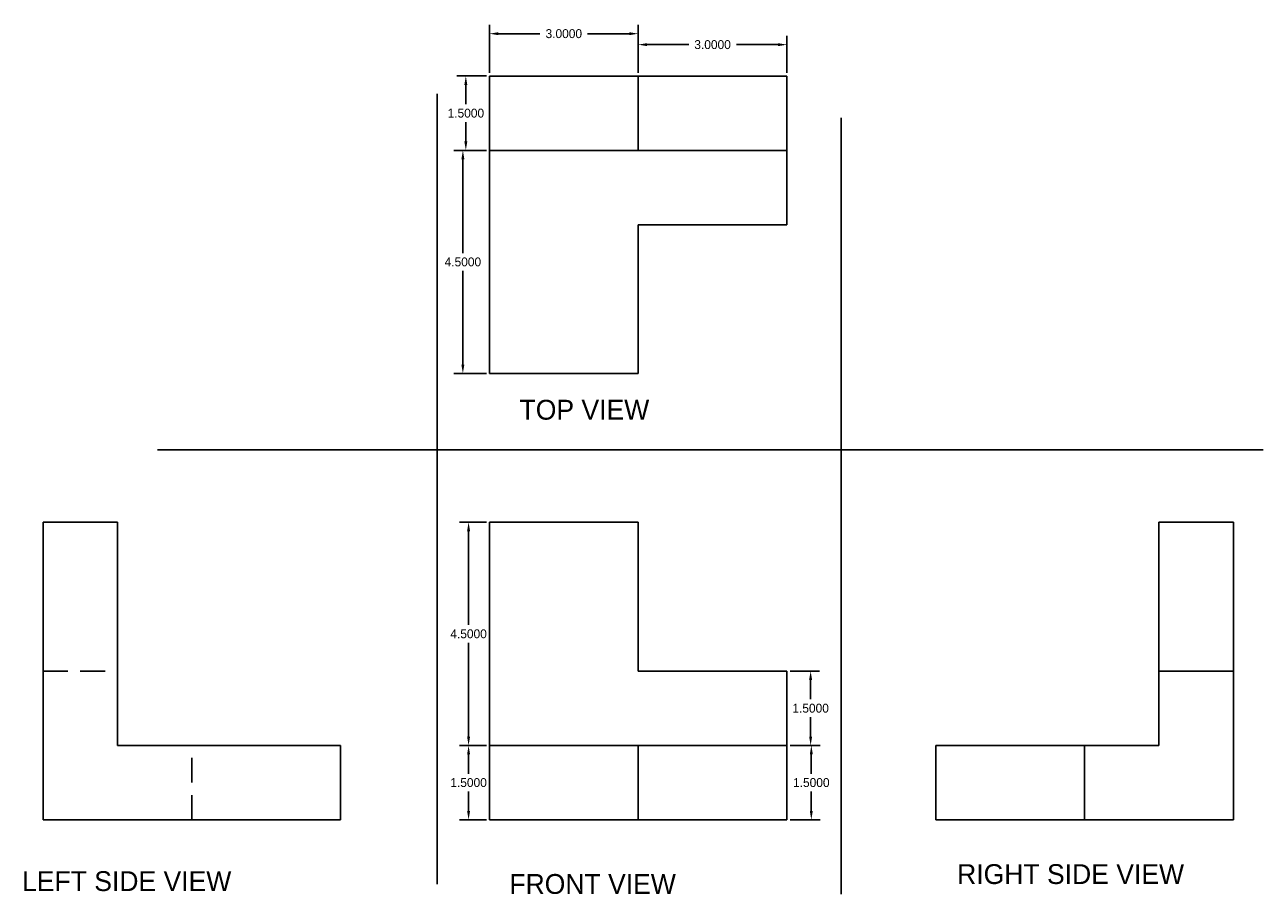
# Model space of a CAD drawing. Header units: inches. Extents: x -33 to 201, y -15 to 35.
# Tile 8 of 10: x 102 to 127, y 13 to 30. Entities that reach past the tile are written whole.
import ezdxf

# ---------------------------------------------------------------- set-up
doc = ezdxf.new("R2010")
doc.units = ezdxf.units.IN
doc.header["$MEASUREMENT"] = 0
doc.linetypes.add('HIDDENX2', pattern=[0.75, 0.5, -0.25])
doc.dimstyles.get("Standard").update_dxf_attribs({"dimtxt": 0.18, "dimasz": 0.18, "dimexe": 0.18, "dimexo": 0.0625, "dimgap": 0.09, "dimtad": 0, "dimtih": 1, "dimtoh": 1, "dimdec": 4, "dimzin": 0, "dimdsep": 46, "dimtxsty": 'Standard', "dimcen": 0.09, "dimadec": 0, "dimazin": 0, "dimtfac": 1, "dimtdec": 4, "dimtofl": 0, "dimtmove": 0, "dimatfit": 3, "dimfxl": 0, "dimtolj": 1, "dimtzin": 0, "dimarcsym": 0})

# ---------------------------------------------------------------- blocks, each defined once
blk = doc.blocks.new('*D28')
at = {"color": 0, "linetype": 'Continuous', "lineweight": -2}
for p, q in [((117.235, 15.941), (117.843, 15.941)), ((117.663, 15.761), (117.663, 15.371)), ((117.663, 14.621), (117.663, 15.011)), ((117.235, 14.441), (117.843, 14.441))]:
    blk.add_line(p, q, dxfattribs=at)
at = {"color": 0, "linetype": 'Continuous'}
for points in [[(117.633, 15.761), (117.693, 15.761), (117.663, 15.941)], [(117.633, 14.621), (117.693, 14.621), (117.663, 14.441)]]:
    blk.add_solid(points, dxfattribs=at)
at = {"layer": 'Defpoints', "color": 0, "linetype": 'Continuous'}
for p in [(117.172, 15.941), (117.172, 14.441), (117.663, 14.441)]:
    blk.add_point(p, dxfattribs=at)
at = {"color": 0, "linetype": 'Continuous', "insert": (117.663, 15.191), "char_height": 0.18, "attachment_point": 5}
blk.add_mtext('\\A1;1.5000', dxfattribs=at)
blk = doc.blocks.new('*D29')
at = {"color": 0, "linetype": 'Continuous', "lineweight": -2}
for p, q in [((117.235, 17.441), (117.829, 17.441)), ((117.649, 17.261), (117.649, 16.871)), ((117.649, 16.121), (117.649, 16.511)), ((117.235, 15.941), (117.829, 15.941))]:
    blk.add_line(p, q, dxfattribs=at)
at = {"color": 0, "linetype": 'Continuous'}
for points in [[(117.619, 17.261), (117.679, 17.261), (117.649, 17.441)], [(117.619, 16.121), (117.679, 16.121), (117.649, 15.941)]]:
    blk.add_solid(points, dxfattribs=at)
at = {"layer": 'Defpoints', "color": 0, "linetype": 'Continuous'}
for p in [(117.172, 17.441), (117.172, 15.941), (117.649, 15.941)]:
    blk.add_point(p, dxfattribs=at)
at = {"color": 0, "linetype": 'Continuous', "insert": (117.649, 16.691), "char_height": 0.18, "attachment_point": 5}
blk.add_mtext('\\A1;1.5000', dxfattribs=at)
blk = doc.blocks.new('*D30')
at = {"color": 0, "linetype": 'Continuous', "lineweight": -2}
for p, q in [((111.11, 20.441), (110.572, 20.441)), ((110.752, 20.261), (110.752, 18.371)), ((110.752, 16.121), (110.752, 18.011)), ((111.11, 15.941), (110.572, 15.941))]:
    blk.add_line(p, q, dxfattribs=at)
at = {"color": 0, "linetype": 'Continuous'}
for points in [[(110.722, 20.261), (110.782, 20.261), (110.752, 20.441)], [(110.722, 16.121), (110.782, 16.121), (110.752, 15.941)]]:
    blk.add_solid(points, dxfattribs=at)
at = {"layer": 'Defpoints', "color": 0, "linetype": 'Continuous'}
for p in [(111.172, 20.441), (110.752, 15.941), (111.172, 15.941)]:
    blk.add_point(p, dxfattribs=at)
at = {"color": 0, "linetype": 'Continuous', "insert": (110.752, 18.191), "char_height": 0.18, "attachment_point": 5}
blk.add_mtext('\\A1;4.5000', dxfattribs=at)
blk = doc.blocks.new('*D31')
at = {"color": 0, "linetype": 'Continuous', "lineweight": -2}
for p, q in [((111.11, 15.941), (110.572, 15.941)), ((110.752, 15.761), (110.752, 15.371)), ((110.752, 14.621), (110.752, 15.011)), ((111.11, 14.441), (110.572, 14.441))]:
    blk.add_line(p, q, dxfattribs=at)
at = {"color": 0, "linetype": 'Continuous'}
for points in [[(110.722, 15.761), (110.782, 15.761), (110.752, 15.941)], [(110.722, 14.621), (110.782, 14.621), (110.752, 14.441)]]:
    blk.add_solid(points, dxfattribs=at)
at = {"layer": 'Defpoints', "color": 0, "linetype": 'Continuous'}
for p in [(111.172, 15.941), (110.752, 14.441), (111.172, 14.441)]:
    blk.add_point(p, dxfattribs=at)
at = {"color": 0, "linetype": 'Continuous', "insert": (110.752, 15.191), "char_height": 0.18, "attachment_point": 5}
blk.add_mtext('\\A1;1.5000', dxfattribs=at)
blk = doc.blocks.new('*D32')
at = {"color": 0, "linetype": 'Continuous', "lineweight": -2}
for p, q in [((114.172, 29.503), (114.172, 30.253)), ((117.172, 29.503), (117.172, 30.253)), ((114.352, 30.073), (115.192, 30.073)), ((116.992, 30.073), (116.152, 30.073))]:
    blk.add_line(p, q, dxfattribs=at)
at = {"color": 0, "linetype": 'Continuous'}
for points in [[(114.352, 30.103), (114.352, 30.043), (114.172, 30.073)], [(116.992, 30.103), (116.992, 30.043), (117.172, 30.073)]]:
    blk.add_solid(points, dxfattribs=at)
at = {"layer": 'Defpoints', "color": 0, "linetype": 'Continuous'}
for p in [(114.172, 30.073), (114.172, 29.441), (117.172, 29.441)]:
    blk.add_point(p, dxfattribs=at)
at = {"color": 0, "linetype": 'Continuous', "insert": (115.672, 30.073), "char_height": 0.18, "attachment_point": 5}
blk.add_mtext('\\A1;3.0000', dxfattribs=at)
blk = doc.blocks.new('*D33')
at = {"color": 0, "linetype": 'Continuous', "lineweight": -2}
for p, q in [((111.172, 29.503), (111.172, 30.474)), ((114.172, 29.503), (114.172, 30.474)), ((111.352, 30.294), (112.192, 30.294)), ((113.992, 30.294), (113.152, 30.294))]:
    blk.add_line(p, q, dxfattribs=at)
at = {"color": 0, "linetype": 'Continuous'}
for points in [[(111.352, 30.324), (111.352, 30.264), (111.172, 30.294)], [(113.992, 30.324), (113.992, 30.264), (114.172, 30.294)]]:
    blk.add_solid(points, dxfattribs=at)
at = {"layer": 'Defpoints', "color": 0, "linetype": 'Continuous'}
for p in [(111.172, 30.294), (111.172, 29.441), (114.172, 29.441)]:
    blk.add_point(p, dxfattribs=at)
at = {"color": 0, "linetype": 'Continuous', "insert": (112.672, 30.294), "char_height": 0.18, "attachment_point": 5}
blk.add_mtext('\\A1;3.0000', dxfattribs=at)
blk = doc.blocks.new('*D34')
at = {"color": 0, "linetype": 'Continuous', "lineweight": -2}
for p, q in [((111.11, 29.441), (110.517, 29.441)), ((110.697, 29.261), (110.697, 28.871)), ((110.697, 28.121), (110.697, 28.511)), ((111.11, 27.941), (110.517, 27.941))]:
    blk.add_line(p, q, dxfattribs=at)
at = {"color": 0, "linetype": 'Continuous'}
for points in [[(110.667, 29.261), (110.727, 29.261), (110.697, 29.441)], [(110.667, 28.121), (110.727, 28.121), (110.697, 27.941)]]:
    blk.add_solid(points, dxfattribs=at)
at = {"layer": 'Defpoints', "color": 0, "linetype": 'Continuous'}
for p in [(111.172, 29.441), (110.697, 27.941), (111.172, 27.941)]:
    blk.add_point(p, dxfattribs=at)
at = {"color": 0, "linetype": 'Continuous', "insert": (110.697, 28.691), "char_height": 0.18, "attachment_point": 5}
blk.add_mtext('\\A1;1.5000', dxfattribs=at)
blk = doc.blocks.new('*D35')
at = {"color": 0, "linetype": 'Continuous', "lineweight": -2}
for p, q in [((111.11, 27.941), (110.457, 27.941)), ((110.637, 27.761), (110.637, 25.871)), ((110.637, 23.621), (110.637, 25.511)), ((111.11, 23.441), (110.457, 23.441))]:
    blk.add_line(p, q, dxfattribs=at)
at = {"color": 0, "linetype": 'Continuous'}
for points in [[(110.607, 27.761), (110.667, 27.761), (110.637, 27.941)], [(110.607, 23.621), (110.667, 23.621), (110.637, 23.441)]]:
    blk.add_solid(points, dxfattribs=at)
at = {"layer": 'Defpoints', "color": 0, "linetype": 'Continuous'}
for p in [(111.172, 27.941), (110.637, 23.441), (111.172, 23.441)]:
    blk.add_point(p, dxfattribs=at)
at = {"color": 0, "linetype": 'Continuous', "insert": (110.637, 25.691), "char_height": 0.18, "attachment_point": 5}
blk.add_mtext('\\A1;4.5000', dxfattribs=at)

msp = doc.modelspace()

# ---------------------------------------------------------------- linework, layer by layer
at = {"linetype": 'Continuous'}
for p, q in [((114.17238, 29.44077), (111.17238, 29.44077)), ((111.17238, 29.44077), (111.17238, 27.94077)), ((117.17238, 29.44077), (114.17238, 29.44077)), ((114.17238, 29.44077), (114.17238, 27.94077)), ((117.17238, 27.94077), (117.17238, 29.44077)), ((110.12154, 29.07818), (110.12154, 13.14446)), ((118.26306, 28.59441), (118.26306, 12.94023)), ((111.17238, 27.94077), (111.17238, 23.44077)), ((111.17238, 27.94077), (117.17238, 27.94077)), ((117.17238, 26.44077), (117.17238, 27.94077)), ((114.17238, 23.44077), (114.17238, 26.44077)), ((114.17238, 26.44077), (117.17238, 26.44077)), ((111.17238, 23.44077), (114.17238, 23.44077)), ((104.47775, 21.90335), (126.77503, 21.90335)), ((102.17238, 17.44077), (102.17238, 20.44077)), ((102.17238, 20.44077), (103.67238, 20.44077)), ((103.67238, 20.44077), (103.67238, 17.44077)), ((114.17238, 20.44077), (111.17238, 20.44077)), ((111.17238, 20.44077), (111.17238, 15.94077)), ((114.17238, 17.44077), (114.17238, 20.44077)), ((126.17238, 20.44077), (124.67238, 20.44077)), ((124.67238, 20.44077), (124.67238, 17.44077)), ((126.17238, 17.44077), (126.17238, 20.44077)), ((102.17238, 14.44077), (102.17238, 17.44077)), ((103.67238, 17.44077), (103.67238, 15.94077)), ((117.17238, 17.44077), (114.17238, 17.44077)), ((117.17238, 15.94077), (117.17238, 17.44077)), ((124.67238, 17.44077), (124.67238, 15.94077)), ((126.17238, 17.44077), (124.67238, 17.44077)), ((126.17238, 14.44077), (126.17238, 17.44077)), ((126.17238, 17.44077), (126.17238, 15.94077)), ((103.67238, 15.94077), (105.17238, 15.94077)), ((105.17238, 15.94077), (108.17238, 15.94077)), ((108.17238, 15.94077), (108.17238, 14.44077)), ((111.17238, 15.94077), (111.17238, 14.44077)), ((111.17238, 15.94077), (117.17238, 15.94077)), ((114.17238, 15.94077), (114.17238, 14.44077)), ((117.17238, 14.44077), (117.17238, 15.94077)), ((123.17238, 15.94077), (120.17238, 15.94077)), ((120.17238, 15.94077), (120.17238, 14.44077)), ((124.67238, 15.94077), (123.17238, 15.94077)), ((123.17238, 15.94077), (123.17238, 14.44077)), ((105.17238, 14.44077), (102.17238, 14.44077)), ((108.17238, 14.44077), (105.17238, 14.44077)), ((111.17238, 14.44077), (114.61017, 14.44077)), ((114.61017, 14.44077), (117.17238, 14.44077)), ((120.17238, 14.44077), (123.17238, 14.44077)), ((123.17238, 14.44077), (126.17238, 14.44077))]:
    msp.add_line(p, q, dxfattribs=at)
at = {"linetype": 'HIDDENX2'}
for p, q in [((102.17238, 17.44077), (103.67238, 17.44077)), ((105.17238, 14.44077), (105.17238, 15.94077))]:
    msp.add_line(p, q, dxfattribs=at)

# ---------------------------------------------------------------- texts
at = {"linetype": 'Continuous', "char_height": 0.4, "attachment_point": 1}
for s, insert, width in [('TOP VIEW', (111.77985, 22.91075), 3.8818141), ('RIGHT SIDE VIEW', (120.6024, 13.54634), 5.9809789), ('LEFT SIDE VIEW', (101.74807, 13.40411), 6.7214814), ('FRONT VIEW', (111.57397, 13.34722), 5.0980727)]:
    msp.add_mtext(s, dxfattribs=dict(at, insert=insert, width=width))

# ---------------------------------------------------------------- dimensions: what is measured, and where the dimension line sits
at = {"linetype": 'Continuous'}
for p1, p2, distance, picture, middle in [((114.17238, 29.44077), (111.17238, 29.44077), -0.85327, '*D33', (112.67238, 30.29404)), ((117.17238, 29.44077), (114.17238, 29.44077), -0.63238, '*D32', (115.67238, 30.07315)), ((111.17238, 29.44077), (111.17238, 27.94077), -0.47514, '*D34', (110.69725, 28.69077)), ((111.17238, 27.94077), (111.17238, 23.44077), -0.53545, '*D35', (110.63693, 25.69077)), ((111.17238, 20.44077), (111.17238, 15.94077), -0.42057, '*D30', (110.75181, 18.19077)), ((117.17238, 17.44077), (117.17238, 15.94077), 0.47709, '*D29', (117.64947, 16.69077)), ((111.17238, 15.94077), (111.17238, 14.44077), -0.42057, '*D31', (110.75181, 15.19077)), ((117.17238, 15.94077), (117.17238, 14.44077), 0.49034, '*D28', (117.66272, 15.19077))]:
    dim = msp.add_aligned_dim(p1=p1, p2=p2, distance=distance, dimstyle='Standard', dxfattribs=at)
    dim.commit()
    dim.dimension.update_dxf_attribs({"geometry": picture, "text_midpoint": middle})

doc.saveas('drawing.dxf')
